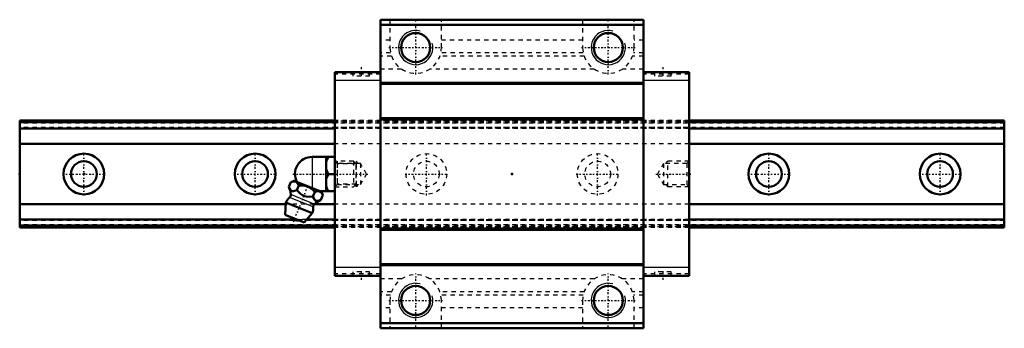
# Model space of a CAD drawing. Header units: millimetres. Extents: x -15 to 215, y -36 to 36.
import ezdxf

# ---------------------------------------------------------------- set-up
doc = ezdxf.new("R2010")
doc.units = ezdxf.units.MM
doc.linetypes.add('Center', pattern=[1.5, 0.45, -0.5, 0.05, -0.5])
doc.linetypes.add('Dashed', pattern=[2, 1, -1])
for name, color, linetype, lineweight in [('2d ConnectionPoints', 7, 'Continuous', 50), ('AM_0', 7, 'Continuous', 50), ('AM_4', 3, 'Continuous', 25), ('AM_5', 3, 'Continuous', 25), ('AM_7', 7, 'Center', 25), ('AM_9', 6, 'Dashed', 25)]:
    doc.layers.add(name, color=color, linetype=linetype, lineweight=lineweight)

# ---------------------------------------------------------------- blocks, each defined once
blk = doc.blocks.new('1_B_M6F_grease_nipple_joint1_SVR_0_in_SVR25C1SS230LG150BM6F7360001_4')
at = {"layer": 'AM_0'}
for p, q in [((53.3, 4), (58.6, 4)), ((56.6, 4), (56.6, -4)), ((57.1, 0), (58.6, 0)), ((47.88, -3), (48.31, -1.93)), ((49.09, -1.6), (48.31, -1.93)), ((55.48, -4.18), (49.09, -1.6)), ((49.75, -3.76), (50.18, -2.69)), ((53.5, -5.27), (53.93, -4.2)), ((55.02, -4), (58.6, -4)), ((55.81, -4.96), (55.48, -4.18)), ((47.2, -6.67), (47, -9.49)), ((53.32, -9.14), (47.2, -6.67)), ((55.37, -6.03), (55.81, -4.96)), ((51.49, -11.31), (53.32, -9.14)), ((51.49, -11.31), (47, -9.49))]:
    blk.add_line(p, q, dxfattribs=at)
for points in [[(57.1, 4), (56.81, 3.44), (56.6, 2.85)], [(56.6, 1.15), (56.66, 0.96), (56.85, 0.47), (57.1, 0)], [(57.1, 0), (56.81, -0.56), (56.6, -1.15)], [(50.18, -2.69), (49.92, -2.21), (49.76, -2.01), (49.56, -1.86), (49.26, -1.76), (48.91, -1.75), (48.61, -1.82), (48.31, -1.93)], [(47.88, -3), (48.06, -3.4), (48.28, -3.74), (48.47, -3.91), (48.69, -4), (48.94, -4.01), (49.2, -3.96), (49.75, -3.76)], [(49.75, -3.76), (50.18, -4.23), (50.6, -4.62), (51.07, -4.95), (51.5, -5.15), (51.96, -5.26), (52.73, -5.32), (53.5, -5.27)], [(53.93, -4.2), (53.53, -3.79), (53.09, -3.42), (52.57, -3.09), (51.99, -2.85), (51.39, -2.71), (50.77, -2.67), (50.18, -2.69)], [(55.81, -4.96), (55.55, -4.48), (55.38, -4.28), (55.19, -4.14), (54.88, -4.03), (54.53, -4.03), (54.23, -4.09), (53.93, -4.2)], [(56.6, -2.85), (56.66, -3.04), (56.85, -3.53), (57.1, -4)], [(53.5, -5.27), (53.68, -5.67), (53.9, -6.01), (54.08, -6.18), (54.31, -6.27), (54.55, -6.29), (54.82, -6.24), (55.37, -6.03)]]:
    blk.add_lwpolyline(points, dxfattribs=at)
for centre, radius, start, end in [((53.3, 0), 4, 90, 207.9876), ((42.33, -5.29), 6, 4.8448, 22.4646), ((50.26, -7.9), 3.3, 131.9787, 158), ((47.52, -4.86), 0.8, 311.9787, 4.8448), ((57.77, -11.53), 6, 113.5367, 131.1552), ((50.26, -7.9), 3.3, 338, 4.0213), ((54.35, -7.62), 0.8, 131.1552, 184.0213), ((49.79, -9.07), 1.82, 210.1342, 285.8658)]:
    blk.add_arc(centre, radius, start, end, dxfattribs=at)
at = {"layer": 'AM_4'}
for p, q in [((53.3, 4), (53.3, -3.3)), ((53.55, -7.67), (48.05, -5.45)), ((53.82, -7.01), (48.31, -4.79))]:
    blk.add_line(p, q, dxfattribs=at)
at = {"layer": 'AM_5', "linetype": 'Dashed'}
for p, q in [((59.14, 3), (59.14, -3)), ((63.6, 2.39), (59.14, 2.39)), ((63.6, -2.39), (59.14, -2.39))]:
    blk.add_line(p, q, dxfattribs=at)
at = {"layer": 'AM_7'}
blk.add_line((48.94, -11.15), (52.44, -2.5), dxfattribs=at)
at = {"layer": 'AM_9'}
for p, q in [((62.99, 3), (58.6, 3)), ((63.6, 2.39), (62.99, 3)), ((62.99, 3), (62.99, -3)), ((63.6, 2.39), (63.6, -2.39)), ((58.6, -3), (62.99, -3)), ((62.99, -3), (63.6, -2.39))]:
    blk.add_line(p, q, dxfattribs=at)
blk = doc.blocks.new('2_SVR_25C1SSB_M6F1_Slide_0_in_SVR25C1SS230LG150BM6F7360001_4')
at = {"layer": 'AM_0'}
for p, q in [((130.7, 36), (69.3, 36)), ((69.3, 36), (69.3, -36)), ((130.7, 34.8), (69.3, 34.8)), ((130.7, 36), (130.7, -36)), ((69.3, 23.8), (58.6, 23.8)), ((58.6, 23.8), (58.6, -23.8)), ((141.4, 23.8), (130.7, 23.8)), ((141.4, 23.8), (141.4, -23.8)), ((130.7, 21.3), (69.3, 21.3)), ((130.7, 21.01), (69.3, 21.01)), ((130.7, 12.99), (69.3, 12.99)), ((130.7, 12.7), (69.3, 12.7)), ((130.7, -12.7), (69.3, -12.7)), ((130.7, -12.99), (69.3, -12.99)), ((130.7, -21.01), (69.3, -21.01)), ((130.7, -21.3), (69.3, -21.3)), ((69.3, -23.8), (58.6, -23.8)), ((141.4, -23.8), (130.7, -23.8)), ((130.7, -34.8), (69.3, -34.8)), ((130.7, -36), (69.3, -36))]:
    blk.add_line(p, q, dxfattribs=at)
for centre in [(77.5, 29.5), (122.5, 29.5), (77.5, -29.5), (122.5, -29.5)]:
    blk.add_circle(centre, 3.4, dxfattribs=at)
at = {"layer": 'AM_4'}
for p, q in [((69.3, 21.8), (58.6, 21.8)), ((141.4, 21.8), (130.7, 21.8)), ((69.3, -21.8), (58.6, -21.8)), ((141.4, -21.8), (130.7, -21.8))]:
    blk.add_line(p, q, dxfattribs=at)
at = {"layer": 'AM_5', "linetype": 'Dashed'}
for p, q in [((63.6, -3), (63.6, 3)), ((64.1, 2.46), (63.6, 3)), ((135.9, 2.46), (136.4, 3)), ((136.4, -3), (136.4, 3)), ((141.4, 3), (136.4, 3)), ((64.1, -2.46), (63.6, -3)), ((135.9, -2.46), (136.4, -3)), ((141.4, -3), (136.4, -3))]:
    blk.add_line(p, q, dxfattribs=at)
at = {"layer": 'AM_5'}
for centre in [(77.5, 29.5), (122.5, 29.5), (77.5, -29.5), (122.5, -29.5)]:
    blk.add_arc(centre, 4, 75, 15, dxfattribs=at)
at = {"layer": 'AM_7'}
for p, q in [((77.5, 23.2), (77.5, 35.8)), ((122.5, 23.2), (122.5, 35.8)), ((71.2, 29.5), (83.8, 29.5)), ((116.2, 29.5), (128.8, 29.5)), ((64.8, 24.9), (64.8, 22.7)), ((135.2, 24.9), (135.2, 22.7)), ((48.83, 0), (66.39, 0)), ((133.61, 0), (141.77, 0)), ((64.8, -22.7), (64.8, -24.9)), ((135.2, -22.7), (135.2, -24.9)), ((77.5, -35.8), (77.5, -23.2)), ((122.5, -35.8), (122.5, -23.2)), ((71.2, -29.5), (83.8, -29.5)), ((116.2, -29.5), (128.8, -29.5))]:
    blk.add_line(p, q, dxfattribs=at)
at = {"layer": 'AM_9'}
for p, q in [((71.5, 36), (71.5, 29.5)), ((83.5, 29.5), (83.5, 36)), ((116.5, 36), (116.5, 29.5)), ((128.5, 29.5), (128.5, 36)), ((71.5, 31.2), (69.3, 31.2)), ((116.5, 31.2), (83.5, 31.2)), ((130.7, 31.2), (128.5, 31.2)), ((71.63, 28.24), (69.3, 28.24)), ((116.63, 28.24), (83.37, 28.24)), ((130.7, 28.24), (128.37, 28.24)), ((71.86, 27.46), (69.3, 27.46)), ((116.86, 27.46), (83.14, 27.46)), ((130.7, 27.46), (128.14, 27.46)), ((69.3, 23.3), (58.6, 23.3)), ((62.85, 23.8), (62.85, 22.8)), ((66.75, 22.8), (66.75, 23.8)), ((74.18, 24.5), (69.3, 24.5)), ((119.18, 24.5), (80.82, 24.5)), ((130.7, 24.5), (125.82, 24.5)), ((141.4, 23.3), (130.7, 23.3)), ((133.25, 23.8), (133.25, 22.8)), ((137.15, 22.8), (137.15, 23.8)), ((66.75, 22.8), (62.85, 22.8)), ((137.15, 22.8), (133.25, 22.8)), ((141.4, 12.5), (58.6, 12.5)), ((141.4, 12.44), (58.6, 12.44)), ((141.4, 12.35), (58.6, 12.35)), ((141.4, 12.33), (58.6, 12.33)), ((141.4, 12.06), (58.6, 12.06)), ((141.4, 11.92), (58.6, 11.92)), ((141.4, 10.85), (58.6, 10.85)), ((141.4, 10.7), (58.6, 10.7)), ((141.4, 10.6), (58.6, 10.6)), ((141.4, 7.06), (58.6, 7.06)), ((59.14, 2.46), (58.6, 3)), ((64.6, 2.46), (59.14, 2.46)), ((59.14, 2.46), (59.14, -2.46)), ((64.6, 2.46), (64.6, -2.46)), ((66.02, 0), (64.6, 2.46)), ((135.4, 2.46), (133.98, 0)), ((135.4, 2.46), (135.4, -2.46)), ((140.86, 2.46), (135.4, 2.46)), ((141.4, 3), (140.86, 2.46)), ((140.86, 2.46), (140.86, -2.46)), ((64.6, -2.46), (66.02, 0)), ((133.98, 0), (135.4, -2.46)), ((58.6, -3), (59.14, -2.46)), ((59.14, -2.46), (64.6, -2.46)), ((135.4, -2.46), (140.86, -2.46)), ((140.86, -2.46), (141.4, -3)), ((141.4, -7.06), (58.6, -7.06)), ((141.4, -10.6), (58.6, -10.6)), ((141.4, -10.7), (58.6, -10.7)), ((141.4, -10.85), (58.6, -10.85)), ((141.4, -11.92), (58.6, -11.92)), ((141.4, -12.06), (58.6, -12.06)), ((141.4, -12.33), (58.6, -12.33)), ((141.4, -12.35), (58.6, -12.35)), ((141.4, -12.44), (58.6, -12.44)), ((141.4, -12.5), (58.6, -12.5)), ((66.75, -22.8), (62.85, -22.8)), ((62.85, -22.8), (62.85, -23.8)), ((66.75, -23.8), (66.75, -22.8)), ((137.15, -22.8), (133.25, -22.8)), ((133.25, -22.8), (133.25, -23.8)), ((137.15, -23.8), (137.15, -22.8)), ((69.3, -23.3), (58.6, -23.3)), ((74.18, -24.5), (69.3, -24.5)), ((119.18, -24.5), (80.82, -24.5)), ((130.7, -24.5), (125.82, -24.5)), ((141.4, -23.3), (130.7, -23.3)), ((71.86, -27.46), (69.3, -27.46)), ((116.86, -27.46), (83.14, -27.46)), ((130.7, -27.46), (128.14, -27.46)), ((71.63, -28.24), (69.3, -28.24)), ((71.5, -29.5), (71.5, -36)), ((116.63, -28.24), (83.37, -28.24)), ((83.5, -36), (83.5, -29.5)), ((116.5, -29.5), (116.5, -36)), ((130.7, -28.24), (128.37, -28.24)), ((128.5, -36), (128.5, -29.5)), ((71.5, -31.2), (69.3, -31.2)), ((116.5, -31.2), (83.5, -31.2)), ((130.7, -31.2), (128.5, -31.2))]:
    blk.add_line(p, q, dxfattribs=at)
for centre, start, end in [((77.5, 29.5), 180, 0), ((122.5, 29.5), 180, 0), ((77.5, -29.5), 360, 180), ((122.5, -29.5), 0, 180)]:
    blk.add_arc(centre, 6, start, end, dxfattribs=at)
blk = doc.blocks.new('3_SVR_25C23015_R_Track_0_in_SVR25C1SS230LG150BM6F7360001_4')
at = {"layer": 'AM_0'}
for p, q in [((58.6, 12.5), (-15, 12.5)), ((-15, 12.5), (-15, -12.5)), ((215, 12.5), (141.4, 12.5)), ((215, 12.5), (215, -12.5)), ((58.6, 10.6), (-15, 10.6)), ((215, 10.6), (141.4, 10.6)), ((58.6, 7.06), (-15, 7.06)), ((215, 7.06), (141.4, 7.06)), ((47.17, -7.06), (-15, -7.06)), ((58.6, -7.06), (53.77, -7.06)), ((215, -7.06), (141.4, -7.06)), ((48.8, -10.6), (-15, -10.6)), ((58.6, -10.6), (52.09, -10.6)), ((215, -10.6), (141.4, -10.6)), ((58.6, -12.5), (-15, -12.5)), ((215, -12.5), (141.4, -12.5))]:
    blk.add_line(p, q, dxfattribs=at)
for centre, radius in [((0, 0), 4.75), ((40, 0), 4.75), ((160, 0), 4.75), ((200, 0), 4.75), ((0, 0), 3), ((40, 0), 3), ((160, 0), 3), ((200, 0), 3)]:
    blk.add_circle(centre, radius, dxfattribs=at)
at = {"layer": 'AM_4'}
for p, q in [((58.6, 12.44), (-15, 12.44)), ((58.6, 12.06), (-15, 12.06)), ((58.6, 11.92), (-15, 11.92)), ((215, 12.44), (141.4, 12.44)), ((215, 12.06), (141.4, 12.06)), ((215, 11.92), (141.4, 11.92)), ((58.6, -11.92), (-15, -11.92)), ((58.6, -12.06), (-15, -12.06)), ((58.6, -12.44), (-15, -12.44)), ((215, -11.92), (141.4, -11.92)), ((215, -12.06), (141.4, -12.06)), ((215, -12.44), (141.4, -12.44))]:
    blk.add_line(p, q, dxfattribs=at)
at = {"layer": 'AM_7'}
for p, q in [((0, -4.99), (0, 4.99)), ((40, -4.99), (40, 4.99)), ((80, -4.99), (80, 4.99)), ((120, -4.99), (120, 4.99)), ((160, -4.99), (160, 4.99)), ((200, -4.99), (200, 4.99)), ((-4.99, 0), (4.99, 0)), ((35.01, 0), (44.99, 0)), ((75.01, 0), (84.99, 0)), ((115.01, 0), (124.99, 0)), ((155.01, 0), (164.99, 0)), ((195.01, 0), (204.99, 0))]:
    blk.add_line(p, q, dxfattribs=at)
at = {"layer": 'AM_9'}
for p, q in [((215, 12.35), (-15, 12.35)), ((215, 12.33), (-15, 12.33)), ((215, 11.9), (-15, 11.9)), ((141.4, 12.5), (58.6, 12.5)), ((141.4, 12.44), (58.6, 12.44)), ((141.4, 12.06), (58.6, 12.06)), ((141.4, 11.92), (58.6, 11.92)), ((215, 10.85), (-15, 10.85)), ((215, 10.7), (-15, 10.7)), ((141.4, 10.6), (58.6, 10.6)), ((141.4, 7.06), (58.6, 7.06)), ((53.77, -7.06), (47.17, -7.06)), ((141.4, -7.06), (58.6, -7.06)), ((215, -10.7), (-15, -10.7)), ((215, -10.85), (-15, -10.85)), ((52.09, -10.6), (48.8, -10.6)), ((141.4, -10.6), (58.6, -10.6)), ((215, -11.9), (-15, -11.9)), ((215, -12.33), (-15, -12.33)), ((215, -12.35), (-15, -12.35)), ((141.4, -11.92), (58.6, -11.92)), ((141.4, -12.06), (58.6, -12.06)), ((141.4, -12.44), (58.6, -12.44)), ((141.4, -12.5), (58.6, -12.5))]:
    blk.add_line(p, q, dxfattribs=at)
for centre, radius in [((80, 0), 4.75), ((120, 0), 4.75), ((80, 0), 3), ((120, 0), 3)]:
    blk.add_circle(centre, radius, dxfattribs=at)

msp = doc.modelspace()

# ---------------------------------------------------------------- linework, layer by layer
at = {"layer": '2d ConnectionPoints'}
for p in [(-15, 0), (0, 0), (0, 0), (58.6, 0), (100, 0), (141.4, 0)]:
    msp.add_point(p, dxfattribs=at)

# ---------------------------------------------------------------- block references
for name in ['2_SVR_25C1SSB_M6F1_Slide_0_in_SVR25C1SS230LG150BM6F7360001_4', '3_SVR_25C23015_R_Track_0_in_SVR25C1SS230LG150BM6F7360001_4', '1_B_M6F_grease_nipple_joint1_SVR_0_in_SVR25C1SS230LG150BM6F7360001_4']:
    msp.add_blockref(name, (0, 0))

doc.saveas('drawing.dxf')
